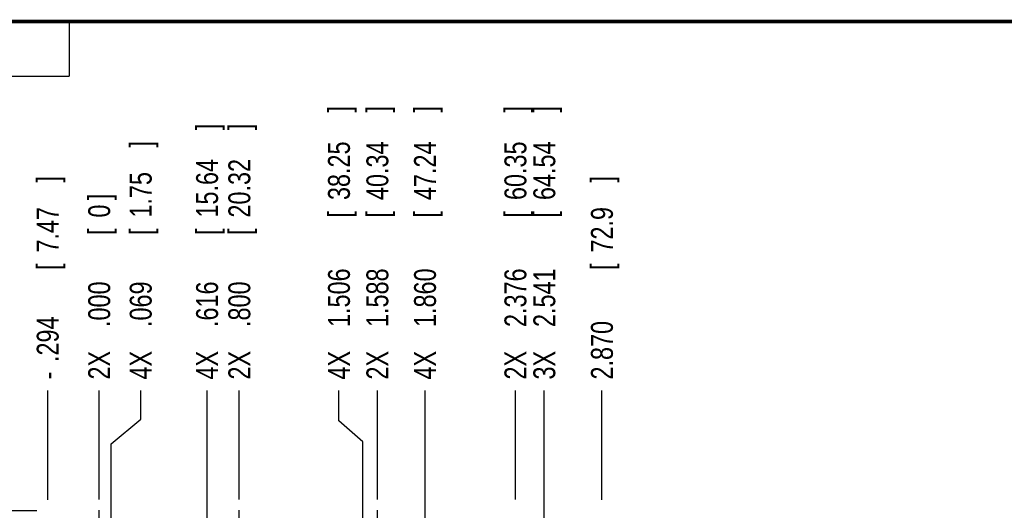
# Model space of a CAD drawing. Header units: inches. Extents: x 0.2 to 16.8, y 0.1 to 10.8.
# Tile 8 of 29: x 3.3 to 9, y 8 to 10.8. Entities that reach past the tile are written whole.
import ezdxf

# ---------------------------------------------------------------- set-up
doc = ezdxf.new("R2010")
doc.units = ezdxf.units.IN
doc.header["$LTSCALE"] = 0.935
doc.header["$MEASUREMENT"] = 0
doc.linetypes.add('CENTER', pattern=[0.6, 0.375, -0.075, 0.075, -0.075])
doc.layers.get('0').update_dxf_attribs({"linetype": 'CONTINUOUS'})
doc.layers.add('DEFAULT_1', color=7, linetype='CENTER')
doc.layers.add('DIMENSIONS', color=7, linetype='CONTINUOUS')
doc.styles.get("Standard").update_dxf_attribs({"font": 'txt', "width": 0.8})
doc.dimstyles.new('DIMSTYLE_1', dxfattribs={"dimtxt": 0.125, "dimasz": 0.18, "dimexe": 0.18, "dimexo": 0.0625, "dimgap": 0.09, "dimtad": 0, "dimtih": 1, "dimtoh": 1, "dimdec": 3, "dimzin": 4, "dimdsep": 46, "dimtxsty": 'STANDARD', "dimblk": '_FILLED', "dimblk1": '_FILLED', "dimblk2": '_FILLED', "dimcen": 0.09, "dimadec": 0, "dimazin": 0, "dimtp": 0.01, "dimtm": 0.01, "dimtfac": 1, "dimtdec": 3, "dimtofl": 0, "dimtmove": 0, "dimatfit": 3, "dimldrblk": '_FILLED', "dimfxl": 1, "dimtolj": 1, "dimtzin": 4, "dimarcsym": 0})

# ---------------------------------------------------------------- blocks, each defined once
blk = doc.blocks.new('*D0')
at = {"layer": 'DIMENSIONS', "color": 2, "linetype": 'CONTINUOUS'}
for p, q in [((3.0108, 8.2265), (2.8146, 8.2265)), ((3.2309, 7.9634), (3.0108, 8.2265)), ((3.4396, 7.9634), (3.2309, 7.9634))]:
    blk.add_line(p, q, dxfattribs=at)
at = {"layer": 'DIMENSIONS', "color": 2, "linetype": 'CONTINUOUS', "width": 0.8}
for s, p in [('.122', (1.7271, 8.164)), ('[', (2.2521, 8.164)), ('3.1', (2.3521, 8.164)), (']', (2.6521, 8.164))]:
    blk.add_text(s, height=0.125, dxfattribs=at).set_placement(p)
blk = doc.blocks.new('_FILLED')
at = {"color": 0, "linetype": 'BYBLOCK'}
blk.add_solid([(0, 0), (-1, 0.174), (-1, -0.174)], dxfattribs=at)
blk = doc.blocks.new('*D19')
at = {"layer": 'DIMENSIONS', "color": 2, "linetype": 'CONTINUOUS'}
for p, q in [((4.0331, 8.4875), (4.0331, 8.6509)), ((3.8649, 8.3466), (4.0331, 8.4875)), ((3.8649, 6.5216), (3.8649, 8.3466))]:
    blk.add_line(p, q, dxfattribs=at)
at = {"layer": 'DIMENSIONS', "color": 2, "linetype": 'CONTINUOUS', "width": 0.8}
for s, p in [(']', (4.0956, 10.0384)), ('1.75', (4.0956, 9.6384)), ('[', (4.0956, 9.5384)), ('.069', (4.0956, 9.0134)), ('4X ', (4.0956, 8.7134))]:
    blk.add_text(s, height=0.125, rotation=90, dxfattribs=at).set_placement(p)
blk = doc.blocks.new('*D20')
at = {"layer": 'DIMENSIONS', "color": 2, "linetype": 'CONTINUOUS'}
blk.add_line((4.4119, 6.5216), (4.4119, 8.6509), dxfattribs=at)
at = {"layer": 'DIMENSIONS', "color": 2, "linetype": 'CONTINUOUS', "width": 0.8}
for s, p in [(']', (4.4744, 10.1384)), ('15.64', (4.4744, 9.6384)), ('[', (4.4744, 9.5384)), ('.616', (4.4744, 9.0134)), ('4X ', (4.4744, 8.7134))]:
    blk.add_text(s, height=0.125, rotation=90, dxfattribs=at).set_placement(p)
blk = doc.blocks.new('*D21')
at = {"layer": 'DIMENSIONS', "color": 2, "linetype": 'CONTINUOUS'}
blk.add_line((4.5961, 8.029), (4.5961, 8.6509), dxfattribs=at)
at = {"layer": 'DIMENSIONS', "color": 2, "linetype": 'CONTINUOUS', "width": 0.8}
for s, p in [(']', (4.6586, 10.1384)), ('20.32', (4.6586, 9.6384)), ('[', (4.6586, 9.5384)), ('.800', (4.6586, 9.0134)), ('2X ', (4.6586, 8.7134))]:
    blk.add_text(s, height=0.125, rotation=90, dxfattribs=at).set_placement(p)
blk = doc.blocks.new('*D22')
at = {"layer": 'DIMENSIONS', "color": 2, "linetype": 'CONTINUOUS'}
blk.add_line((3.5021, 8.0259), (3.5021, 8.6509), dxfattribs=at)
at = {"layer": 'DIMENSIONS', "color": 2, "linetype": 'CONTINUOUS', "width": 0.8}
for s, p in [(']', (3.5646, 9.8384)), ('7.47', (3.5646, 9.4384)), ('[', (3.5646, 9.3384)), ('.294', (3.5646, 8.8134)), ('-', (3.5646, 8.7134))]:
    blk.add_text(s, height=0.125, rotation=90, dxfattribs=at).set_placement(p)
blk = doc.blocks.new('*D23')
at = {"layer": 'DIMENSIONS', "color": 2, "linetype": 'CONTINUOUS'}
blk.add_line((5.3841, 8.029), (5.3841, 8.6509), dxfattribs=at)
at = {"layer": 'DIMENSIONS', "color": 2, "linetype": 'CONTINUOUS', "width": 0.8}
for s, p in [(']', (5.4466, 10.2384)), ('40.34', (5.4466, 9.7384)), ('[', (5.4466, 9.6384)), ('1.588', (5.4466, 9.0134)), ('2X ', (5.4466, 8.7134))]:
    blk.add_text(s, height=0.125, rotation=90, dxfattribs=at).set_placement(p)
blk = doc.blocks.new('*D24')
at = {"layer": 'DIMENSIONS', "color": 2, "linetype": 'CONTINUOUS'}
blk.add_line((6.1721, 8.029), (6.1721, 8.6509), dxfattribs=at)
at = {"layer": 'DIMENSIONS', "color": 2, "linetype": 'CONTINUOUS', "width": 0.8}
for s, p in [(']', (6.2346, 10.2384)), ('60.35', (6.2346, 9.7384)), ('[', (6.2346, 9.6384)), ('2.376', (6.2346, 9.0134)), ('2X ', (6.2346, 8.7134))]:
    blk.add_text(s, height=0.125, rotation=90, dxfattribs=at).set_placement(p)
blk = doc.blocks.new('*D25')
at = {"layer": 'DIMENSIONS', "color": 2, "linetype": 'CONTINUOUS'}
blk.add_line((6.3371, 6.497), (6.3371, 8.6509), dxfattribs=at)
at = {"layer": 'DIMENSIONS', "color": 2, "linetype": 'CONTINUOUS', "width": 0.8}
for s, p in [(']', (6.3996, 10.2384)), ('64.54', (6.3996, 9.7384)), ('[', (6.3996, 9.6384)), ('2.541', (6.3996, 9.0134)), ('3X ', (6.3996, 8.7134))]:
    blk.add_text(s, height=0.125, rotation=90, dxfattribs=at).set_placement(p)
blk = doc.blocks.new('*D26')
at = {"layer": 'DIMENSIONS', "color": 2, "linetype": 'CONTINUOUS'}
blk.add_line((5.6561, 6.8904), (5.6561, 8.6509), dxfattribs=at)
at = {"layer": 'DIMENSIONS', "color": 2, "linetype": 'CONTINUOUS', "width": 0.8}
for s, p in [(']', (5.7186, 10.2384)), ('47.24', (5.7186, 9.7384)), ('[', (5.7186, 9.6384)), ('1.860', (5.7186, 9.0134)), ('4X ', (5.7186, 8.7134))]:
    blk.add_text(s, height=0.125, rotation=90, dxfattribs=at).set_placement(p)
blk = doc.blocks.new('*D27')
at = {"layer": 'DIMENSIONS', "color": 2, "linetype": 'CONTINUOUS'}
for p, q in [((5.1649, 8.4774), (5.1649, 8.6509)), ((5.3021, 8.3567), (5.1649, 8.4774)), ((5.3021, 6.521), (5.3021, 8.3567))]:
    blk.add_line(p, q, dxfattribs=at)
at = {"layer": 'DIMENSIONS', "color": 2, "linetype": 'CONTINUOUS', "width": 0.8}
for s, p in [(']', (5.2274, 10.2384)), ('38.25', (5.2274, 9.7384)), ('[', (5.2274, 9.6384)), ('1.506', (5.2274, 9.0134)), ('4X ', (5.2274, 8.7134))]:
    blk.add_text(s, height=0.125, rotation=90, dxfattribs=at).set_placement(p)
blk = doc.blocks.new('*D28')
at = {"layer": 'DIMENSIONS', "color": 2, "linetype": 'CONTINUOUS'}
blk.add_line((6.6661, 8.0259), (6.6661, 8.6509), dxfattribs=at)
at = {"layer": 'DIMENSIONS', "color": 2, "linetype": 'CONTINUOUS', "width": 0.8}
for s, p in [(']', (6.7286, 9.8384)), ('72.9', (6.7286, 9.4384)), ('[', (6.7286, 9.3384)), ('2.870', (6.7286, 8.7134))]:
    blk.add_text(s, height=0.125, rotation=90, dxfattribs=at).set_placement(p)
blk = doc.blocks.new('*D29')
at = {"layer": 'DIMENSIONS', "color": 2, "linetype": 'CONTINUOUS'}
blk.add_line((3.7961, 8.029), (3.7961, 8.6509), dxfattribs=at)
at = {"layer": 'DIMENSIONS', "color": 2, "linetype": 'CONTINUOUS', "width": 0.8}
for s, p in [(']', (3.8586, 9.7384)), ('0', (3.8586, 9.6384)), ('[', (3.8586, 9.5384)), ('.000', (3.8586, 9.0134)), ('2X ', (3.8586, 8.7134))]:
    blk.add_text(s, height=0.125, rotation=90, dxfattribs=at).set_placement(p)

msp = doc.modelspace()

# ---------------------------------------------------------------- linework, layer by layer
at = {"color": 2, "linetype": 'CONTINUOUS'}
for p, q in [((0.25, 10.7586), (3.625, 10.7586)), ((3.625, 10.7586), (3.625, 10.4456)), ((0.25, 10.4456), (3.625, 10.4456))]:
    msp.add_line(p, q, dxfattribs=at)
at = {"color": 7, "linetype": 'CONTINUOUS', "const_width": 0.02}
msp.add_lwpolyline([(16.75, 10.7586), (0.25, 10.7586)], dxfattribs=at)
at = {"layer": 'DEFAULT_1', "color": 7, "linetype": 'CENTER'}
for p, q in [((3.7961, 7.8414), (3.7961, 7.9665)), ((4.5961, 7.8414), (4.5961, 7.9665)), ((5.3841, 7.8414), (5.3841, 7.9665))]:
    msp.add_line(p, q, dxfattribs=at)

# ---------------------------------------------------------------- dimensions: what is measured, and where the dimension line sits
at = {"layer": 'DIMENSIONS', "color": 2, "linetype": 'CONTINUOUS'}
for feature_location, offset, dtype, origin, text, picture, middle in [((5.3841, 8.029), (0, 0.6219), 1, (3.7961, 7.9665), '2X <>', '*D23', (5.3841, 9.5259)), ((6.1721, 8.029), (0, 0.6219), 1, (3.7961, 7.9665), '2X <>', '*D24', (6.1721, 9.5259)), ((6.3371, 6.497), (0, 2.1539), 1, (3.7961, 7.9665), '3X <>', '*D25', (6.3371, 9.5259)), ((5.6561, 6.8904), (0, 1.7606), 1, (3.7961, 7.9665), '4X <>', '*D26', (5.6561, 9.5259)), ((5.3020523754, 6.521024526), (-0.1371922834, 2.1299), 0, (3.7960523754, 7.966524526), '4X <>', '*D27', (5.164860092, 9.525924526)), ((4.4119, 6.5216), (0, 2.1293), 1, (3.7961, 7.9665), '4X <>', '*D20', (4.4119, 9.4759)), ((4.5961, 8.029), (0, 0.6219), 1, (3.7961, 7.9665), '2X <>', '*D21', (4.5961, 9.4759)), ((3.8649, 6.5216), (0.1682, 2.1293), 0, (3.7961, 7.9665), '4X <>', '*D19', (4.0331, 9.4259)), ((3.5021, 8.0259), (0, 0.625), 1, (3.7961, 7.9665), '-<>', '*D22', (3.5021, 9.3259)), ((3.7960523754, 8.029024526), (0, 0.6219), 1, (3.7960523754, 7.966524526), '2X <>', '*D29', (3.7960523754, 9.275924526))]:
    dim = msp.add_ordinate_dim(feature_location=feature_location, offset=offset, dtype=dtype, origin=origin, text=text, dimstyle='DIMSTYLE_1', dxfattribs=at)
    dim.commit()
    dim.dimension.update_dxf_attribs({"geometry": picture, "text_midpoint": middle})
for feature_location, offset, dtype, origin, picture, middle in [((6.6661, 8.0259), (0, 0.625), 1, (3.7961, 7.9665), '*D28', (6.6661, 9.3259)), ((3.4396, 7.9634), (-0.625, 0.263), 0, (3.671, 7.8414), '*D0', (2.2396, 8.2265))]:
    dim = msp.add_ordinate_dim(feature_location=feature_location, offset=offset, dtype=dtype, origin=origin, dimstyle='DIMSTYLE_1', dxfattribs=at)
    dim.commit()
    dim.dimension.update_dxf_attribs({"geometry": picture, "text_midpoint": middle})

doc.saveas('drawing.dxf')
